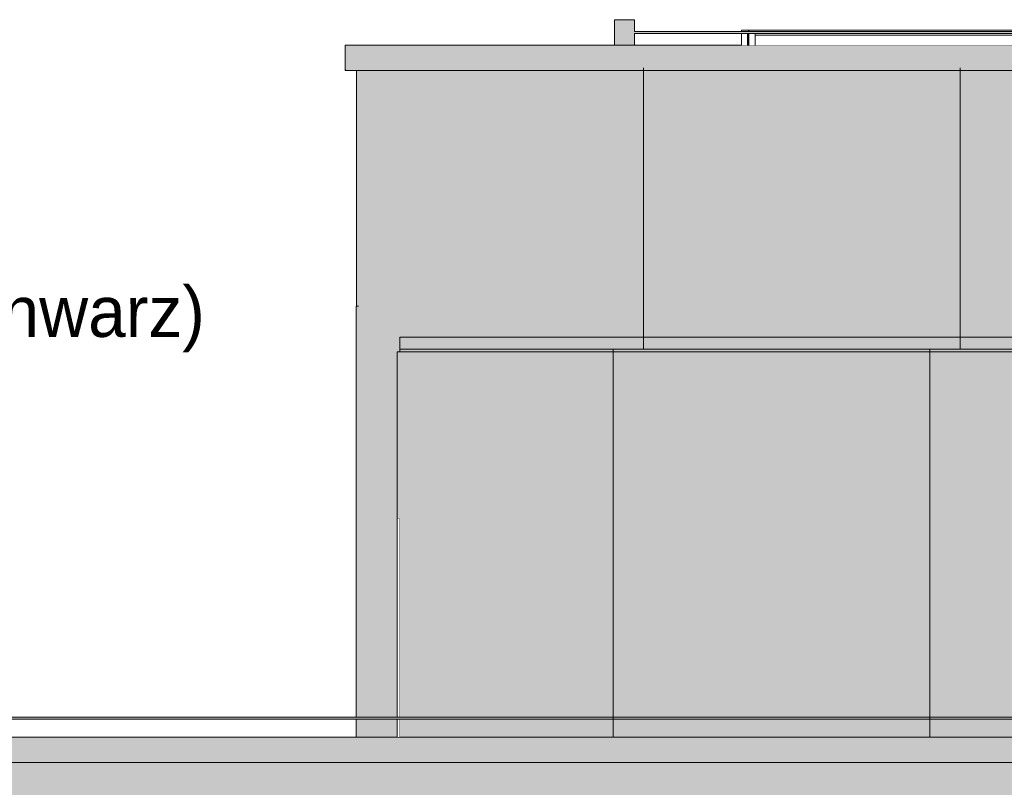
# Model space of a CAD drawing. Header units: millimetres. Extents: x 4132 to 65184, y -9092 to 15088.
# Tile 70 of 91: x 35114 to 38999, y 9122 to 12150. Entities that reach past the tile are written whole.
import ezdxf

# ---------------------------------------------------------------- set-up
doc = ezdxf.new("R2010")
doc.units = ezdxf.units.MM
doc.header["$MEASUREMENT"] = 0
doc.linetypes.add('Wipeout_Contour', pattern=[1000, 0, -1000])
for name, color, linetype in [('AR_hatch', 7, 'Continuous'), ('AR_hoone_katus', 7, 'Continuous'), ('AR_hoone_piire', 7, 'Continuous'), ('AR_hoone_plaadivuugid', 7, 'Continuous'), ('AR_hoone_välissein', 7, 'Continuous'), ('AR_päikesepaneelid', 7, 'Continuous'), ('AR_tähis', 7, 'Continuous')]:
    doc.layers.add(name, color=color, linetype=linetype)
doc.styles.add('GENERATED_STYLE_1', font='txt')
doc.dimstyles.new('GENERATED_STYLE__1', dxfattribs={"dimtxt": 0.18, "dimasz": 91.2, "dimexe": 0.18, "dimexo": 0.0625, "dimgap": 0.09, "dimtad": 0, "dimtih": 1, "dimtoh": 1, "dimdec": 4, "dimzin": 0, "dimdsep": 46, "dimcen": 0.09, "dimadec": 0, "dimazin": 0, "dimtfac": 1, "dimtdec": 4, "dimtmove": 0, "dimatfit": 3, "dimldrblk": 'ARROWHEAD_11', "dimfxl": 0, "dimtolj": 1, "dimtzin": 0, "dimarcsym": 0})

# ---------------------------------------------------------------- blocks, each defined once
blk = doc.blocks.new('Section Element_10_1')
at = {"layer": 'AR_hatch', "linetype": 'Continuous', "lineweight": 13}
for points in [[(36441.7, 11020), (36441.7, 9399), (36603.5, 9399), (36603.5, 10839.6), (36613, 10839.6), (36613, 10897.7), (45797.5, 10897.7), (45797.5, 9399), (46790.5, 9399), (46790.5, 9975.3), (46739.7, 9975.3), (46739.7, 10076.9), (46790.5, 10076.9), (46790.5, 10898.9), (46739.7, 10898.9), (46739.7, 11000.5), (46790.5, 11000.5), (46790.5, 11020)], [(36441.7, 9320), (36603.5, 9320), (36603.5, 9391), (36441.7, 9391)]]:
    blk.add_hatch(color=254, dxfattribs=at).paths.add_polyline_path(points)
at = {"layer": 'AR_hoone_välissein', "linetype": 'Continuous', "lineweight": 20}
h = blk.add_hatch(color=9, dxfattribs=at)
h.paths.add_polyline_path([(36442, 11020), (46572.6, 11020), (46572.6, 10710.3), (46559.9, 10692.4), (46559.9, 10590.8), (46572.6, 10590.8), (46572.6, 9786.7), (46559.9, 9768.7), (46559.9, 9667.1), (46572.6, 9667.1), (46572.6, 9399), (46790.5, 9399), (46790.5, 9424.2), (46661.5, 9424.2), (46661.5, 9640.4), (46790.5, 9640.4), (46790.5, 9724.2), (46661.5, 9724.2), (46661.5, 9792.8), (46765.8, 9940.4), (46790.5, 9940.4), (46790.5, 9975.3), (46739.7, 9975.3), (46739.7, 10074), (46737.7, 10074), (46725, 10056.1), (46725, 10024.2), (46661.5, 10024.2), (46661.5, 10240.4), (46790.5, 10240.4), (46790.5, 10324.2), (46661.5, 10324.2), (46661.5, 10540.4), (46790.5, 10540.4), (46790.5, 10624.2), (46661.5, 10624.2), (46661.5, 10716.5), (46749.1, 10840.4), (46790.5, 10840.4), (46790.5, 10898.9), (46739.7, 10898.9), (46739.7, 10997.7), (46737.7, 10997.7), (46725, 10979.7), (46725, 10925.8), (46723.8, 10924.3), (46661.5, 10924.3), (46661.5, 11020), (46790.5, 11020), (46790.5, 11020), (36442, 11020)])
h.paths.add_polyline_path([(46661.5, 9912.4), (46661.5, 9940.4), (46681.3, 9940.4)], flags=0)
h.paths.add_polyline_path([(46664.5, 10840.4), (46661.5, 10836), (46661.5, 10840.4)], flags=0)
at = {"layer": 'AR_hoone_välissein', "color": 251, "linetype": 'Continuous', "lineweight": 20}
for p, q in [((36441.7, 11020), (36442, 11020)), ((36441.7, 11020), (36441.7, 9399)), ((36442, 11020), (36450, 11020)), ((36441.7, 9391), (36441.7, 9320))]:
    blk.add_line(p, q, dxfattribs=at)
blk = doc.blocks.new('Section Element_136_1')
at = {"layer": 'AR_hatch', "linetype": 'Continuous', "lineweight": 13}
for points in [[(36603.5, 10345.4), (45797.5, 10345.4), (45797.5, 10839.6), (36603.5, 10839.6)], [(36603.5, 10229.9), (45797.5, 10229.9), (45797.5, 10345.4), (36603.5, 10345.4)], [(36603.5, 10229.9), (36603.5, 10211.4), (45797.5, 10211.4), (45797.5, 10229.9)], [(36603.5, 10211.4), (36603.5, 10182.5), (45797.5, 10182.5), (45797.5, 10211.4)]]:
    blk.add_hatch(color=254, dxfattribs=at).paths.add_polyline_path(points)
at = {"layer": 'AR_hoone_katus', "color": 7, "linetype": 'Continuous', "lineweight": 13}
for p, q in [((36603.5, 10839.6), (45797.5, 10839.6)), ((36603.5, 10839.6), (36603.5, 10345.4)), ((36603.5, 10345.4), (36603.5, 10229.9)), ((36603.5, 10229.9), (36603.5, 10211.4)), ((36603.5, 10211.4), (36603.5, 10182.5)), ((36611.5, 10182.5), (36603.5, 10182.5))]:
    blk.add_line(p, q, dxfattribs=at)
blk = doc.blocks.new('Section Element_137_1')
at = {"layer": 'AR_hatch', "linetype": 'Continuous', "lineweight": 13}
for points in [[(36611.5, 9399), (41159.7, 9399), (41159.7, 9445), (41239.7, 9445), (41239.7, 9399), (45789.5, 9399), (45789.5, 10182.5), (36611.5, 10182.5)], [(41159.7, 9391), (36611.5, 9391), (36611.5, 9320), (41159.7, 9320)]]:
    blk.add_hatch(color=254, dxfattribs=at).paths.add_polyline_path(points)
at = {"layer": 'AR_hoone_välissein', "color": 251, "linetype": 'Continuous', "lineweight": 20}
for p, q in [((36611.5, 10182.5), (36611.5, 9399)), ((36611.5, 9391), (36611.5, 9320))]:
    blk.add_line(p, q, dxfattribs=at)
blk = doc.blocks.new('Section Element_275_1')
at = {"layer": 'AR_hatch', "linetype": 'Continuous', "lineweight": 13}
blk.add_hatch(color=254, dxfattribs=at).paths.add_polyline_path([(36442, 11020), (36450, 11020), (36450, 11949.5), (36442, 11949.5)])
at = {"layer": 'AR_hoone_välissein', "linetype": 'Continuous', "lineweight": 20}
blk.add_hatch(color=9, dxfattribs=at).paths.add_polyline_path([(36442, 11887.3), (36450, 11887.3), (36450, 11949.5), (36442, 11949.5)])
at = {"layer": 'AR_hoone_välissein', "color": 251, "linetype": 'Continuous', "lineweight": 20}
for p, q in [((36442, 11020), (36442, 11949.5)), ((36450, 11020), (36442, 11020))]:
    blk.add_line(p, q, dxfattribs=at)
blk = doc.blocks.new('Section Element_277_1')
at = {"layer": 'AR_hatch', "linetype": 'Continuous', "lineweight": 13}
blk.add_hatch(color=251, dxfattribs=at).paths.add_polyline_path([(36398, 12049.5), (36398, 11949.5), (36400.4, 11951.9), (36399, 11951.9), (36399, 12048.2), (36402.5, 12048.2)])
at = {"layer": 'AR_hoone_välissein', "color": 251, "linetype": 'Continuous', "lineweight": 20}
blk.add_line((36398, 11949.5), (36398, 12049.5), dxfattribs=at)
blk = doc.blocks.new('Section Element_278_1')
at = {"layer": 'AR_hatch', "linetype": 'Continuous', "lineweight": 13}
blk.add_hatch(color=254, dxfattribs=at).paths.add_polyline_path([(36450, 11020), (46790.5, 11020), (46790.5, 11822.6), (46739.7, 11822.6), (46739.7, 11924.2), (46790.5, 11924.2), (46790.5, 11949.5), (36450, 11949.5)])
at = {"layer": 'AR_hoone_välissein', "linetype": 'Continuous', "lineweight": 20}
blk.add_hatch(color=9, dxfattribs=at).paths.add_polyline_path([(36450, 11887.3), (46725, 11887.3), (46725, 11849.5), (46661.5, 11759.7), (46661.5, 11876.2), (46648.8, 11876.2), (46572.6, 11768.4), (46572.6, 11634), (46559.9, 11616), (46559.9, 11514.4), (46572.6, 11514.4), (46572.6, 11020), (46661.5, 11020), (46661.5, 11140.4), (46790.5, 11140.4), (46790.5, 11224.3), (46661.5, 11224.3), (46661.5, 11440.4), (46790.5, 11440.4), (46790.5, 11524.3), (46661.5, 11524.3), (46661.5, 11640.2), (46788.5, 11819.8), (46788.5, 11822.6), (46739.7, 11822.6), (46739.7, 11924.2), (46790.5, 11924.2), (46790.5, 11949.5), (36450, 11949.5)])
blk = doc.blocks.new('Section Element_279_1')
at = {"layer": 'AR_hatch', "linetype": 'Continuous', "lineweight": 13}
blk.add_hatch(color=251, dxfattribs=at).paths.add_polyline_path([(36398, 11949.5), (46790.5, 11949.5), (46790.5, 12049.5), (36398, 12049.5), (36402.5, 12048.2), (36399, 12048.2), (36399, 11951.9), (36400.4, 11951.9)])
at = {"layer": 'AR_hoone_välissein', "color": 251, "linetype": 'Continuous', "lineweight": 20}
for p, q in [((46790.5, 12049.5), (36398, 12049.5)), ((46790.5, 11949.5), (36398, 11949.5)), ((36399, 11951.9), (36400.4, 11951.9))]:
    blk.add_line(p, q, dxfattribs=at)
blk = doc.blocks.new('Section Element_284_1')
at = {"layer": 'AR_hatch', "linetype": 'Continuous', "lineweight": 13}
blk.add_hatch(color=254, dxfattribs=at).paths.add_polyline_path([(27450, 9220), (27450, 8445), (30103, 8445), (30103, 9078.6), (40354.6, 9078.6), (40354.6, 9157.3), (40405.4, 9157.3), (40405.4, 9220)])
at = {"layer": 'AR_hoone_välissein', "linetype": 'Continuous', "lineweight": 20}
blk.add_hatch(color=9, dxfattribs=at).paths.add_polyline_path([(27450, 9164.8), (40405.4, 9164.8), (40405.4, 9220), (27450, 9220)])
blk = doc.blocks.new('Section Element_285_1')
at = {"layer": 'AR_hatch', "linetype": 'Continuous', "lineweight": 13}
blk.add_hatch(color=251, dxfattribs=at).paths.add_polyline_path([(27404, 9220), (40405.4, 9220), (40405.4, 9309.7), (40418.1, 9309.7), (40418.1, 9220), (40992.7, 9220), (40992.7, 9309.7), (41005.4, 9309.7), (41005.4, 9220), (54997, 9220), (54994.6, 9222.4), (54996, 9222.4), (54996, 9318.7), (54992.5, 9318.7), (54997, 9320), (27404, 9320), (27408.5, 9318.7), (27405, 9318.7), (27405, 9222.4), (27406.5, 9222.4)])
at = {"layer": 'AR_hoone_välissein', "color": 251, "linetype": 'Continuous', "lineweight": 20}
for p, q in [((54997, 9320), (27404, 9320)), ((40405.4, 9220), (27404, 9220))]:
    blk.add_line(p, q, dxfattribs=at)
blk = doc.blocks.new('Section Element_299_1')
at = {"layer": 'AR_hatch', "linetype": 'Continuous', "lineweight": 13}
blk.add_hatch(color=254, dxfattribs=at).paths.add_polyline_path([(36613, 10897.7), (36613, 10850.3), (45797.5, 10850.3), (45797.5, 10897.7)])
at = {"layer": 'AR_hoone_katus', "color": 7, "linetype": 'Continuous', "lineweight": 13}
for q in [(45797.5, 10897.7), (36613, 10850.3)]:
    blk.add_line((36613, 10897.7), q, dxfattribs=at)
blk = doc.blocks.new('Section Element_300_1')
at = {"layer": 'AR_hatch', "linetype": 'Continuous', "lineweight": 13}
blk.add_hatch(color=254, dxfattribs=at).paths.add_polyline_path([(36613, 10850.3), (36613, 10839.6), (45797.5, 10839.6), (45797.5, 10850.3)])
at = {"layer": 'AR_hoone_katus', "color": 7, "linetype": 'Continuous', "lineweight": 13}
for q in [(45797.5, 10850.3), (36613, 10839.6)]:
    blk.add_line((36613, 10850.3), q, dxfattribs=at)
blk = doc.blocks.new('Section Element_302_1')
at = {"color": 254, "linetype": 'Wipeout_Contour', "lineweight": 0, "ltscale": 151584.064617}
blk.add_wipeout([(36603.5, 9399), (36611.5, 9399), (36611.5, 10182.5), (36603.5, 10182.5)], dxfattribs=at).dxf.layer = 'AR_hatch'
at = {"color": 254, "linetype": 'Wipeout_Contour', "lineweight": 0, "ltscale": 151136.085123}
blk.add_wipeout([(36611.5, 9391), (36603.5, 9391), (36603.5, 9320), (36611.5, 9320)], dxfattribs=at).dxf.layer = 'AR_hatch'
at = {"layer": 'AR_hoone_välissein', "color": 251, "linetype": 'Continuous', "lineweight": 20}
for p, q in [((36603.5, 9399), (36603.5, 10182.5)), ((36603.5, 9320), (36603.5, 9391))]:
    blk.add_line(p, q, dxfattribs=at)
blk = doc.blocks.new('Section Element_327_1')
at = {"color": 254, "linetype": 'Wipeout_Contour', "lineweight": 0, "ltscale": 159462.598901}
blk.add_wipeout([(37985.1, 12089.3), (37989.6, 12089.3), (37989.6, 12096), (37985.1, 12096)], dxfattribs=at).dxf.layer = 'AR_hatch'
at = {"color": 254, "linetype": 'Wipeout_Contour', "lineweight": 0, "ltscale": 159433.834874}
blk.add_wipeout([(37961.1, 12109.3), (37961.1, 12104), (37989.6, 12104), (37989.6, 12109.3)], dxfattribs=at).dxf.layer = 'AR_hatch'
at = {"color": 254, "linetype": 'Wipeout_Contour', "lineweight": 0, "ltscale": 159384.185616}
blk.add_wipeout([(37985.1, 12096), (37961.1, 12096), (37961.1, 12049.5), (37985.1, 12049.5)], dxfattribs=at).dxf.layer = 'AR_hatch'
at = {"layer": 'AR_päikesepaneelid', "color": 7, "linetype": 'Continuous', "lineweight": 13}
for p, q in [((37989.6, 12109.3), (37961.1, 12109.3)), ((37961.1, 12109.3), (37961.1, 12104)), ((37961.1, 12096), (37961.1, 12049.5))]:
    blk.add_line(p, q, dxfattribs=at)
at = {"color": 254, "linetype": 'Wipeout_Contour', "lineweight": 0, "ltscale": 159434.436371}
blk.add_wipeout([(37985.1, 12089.3), (37985.1, 12049.5), (37989.6, 12049.5), (37989.6, 12089.3)], dxfattribs=at).dxf.layer = 'AR_hatch'
at = {"layer": 'AR_päikesepaneelid', "color": 7, "linetype": 'Continuous', "lineweight": 13}
for p, q in [((37985.1, 12049.5), (37985.1, 12096)), ((37989.6, 12089.3), (37985.1, 12089.3))]:
    blk.add_line(p, q, dxfattribs=at)
blk = doc.blocks.new('Section Element_329_1')
at = {"color": 254, "linetype": 'Wipeout_Contour', "lineweight": 0, "ltscale": 163233.911221}
blk.add_wipeout([(39934.1, 12096), (38015.1, 12096), (38015.1, 12089.3), (39934.1, 12089.3)], dxfattribs=at).dxf.layer = 'AR_hatch'
at = {"layer": 'AR_päikesepaneelid', "linetype": 'Continuous', "lineweight": 20}
blk.add_hatch(color=9, dxfattribs=at).paths.add_polyline_path([(39930.9, 12096), (39926.6, 12089.3), (39934.1, 12089.3), (39934.1, 12096)])
at = {"color": 254, "linetype": 'Wipeout_Contour', "lineweight": 0, "ltscale": 163250.696352}
blk.add_wipeout([(39958.1, 12109.3), (37991.1, 12109.3), (37991.1, 12104), (39958.1, 12104)], dxfattribs=at).dxf.layer = 'AR_hatch'
at = {"color": 254, "linetype": 'Wipeout_Contour', "lineweight": 0, "ltscale": 159498.553449}
blk.add_wipeout([(37991.1, 12096), (37991.1, 12049.5), (38015.1, 12049.5), (38015.1, 12096)], dxfattribs=at).dxf.layer = 'AR_hatch'
at = {"color": 254, "linetype": 'Wipeout_Contour', "lineweight": 0, "ltscale": 166922.355658}
blk.add_wipeout([(39934.1, 12096), (39934.1, 12049.5), (39958.1, 12049.5), (39958.1, 12096)], dxfattribs=at).dxf.layer = 'AR_hatch'
at = {"layer": 'AR_päikesepaneelid', "color": 7, "linetype": 'Continuous', "lineweight": 13}
for p, q in [((39958.1, 12109.3), (37991.1, 12109.3)), ((37991.1, 12109.3), (37991.1, 12104)), ((37991.1, 12096), (37991.1, 12049.5)), ((39958.1, 12104), (39958.1, 12109.3)), ((39958.1, 12049.5), (39958.1, 12096))]:
    blk.add_line(p, q, dxfattribs=at)
at = {"color": 254, "linetype": 'Wipeout_Contour', "lineweight": 0, "ltscale": 163206.385953}
blk.add_wipeout([(39934.1, 12089.3), (38015.1, 12089.3), (38015.1, 12049.5), (39934.1, 12049.5)], dxfattribs=at).dxf.layer = 'AR_hatch'
at = {"layer": 'AR_päikesepaneelid', "linetype": 'Continuous', "lineweight": 20}
blk.add_hatch(color=9, dxfattribs=at).paths.add_polyline_path([(39926.6, 12089.3), (39926.6, 12049.5), (39934.1, 12049.5), (39934.1, 12089.3)])
at = {"layer": 'AR_päikesepaneelid', "color": 7, "linetype": 'Continuous', "lineweight": 13}
for p, q in [((38015.1, 12049.5), (38015.1, 12096)), ((39934.1, 12089.3), (38015.1, 12089.3)), ((39934.1, 12096), (39934.1, 12049.5))]:
    blk.add_line(p, q, dxfattribs=at)
blk = doc.blocks.new('Section Element_334_1')
at = {"color": 254, "linetype": 'Wipeout_Contour', "lineweight": 0, "ltscale": 159491.002503}
blk.add_wipeout([(37989.6, 12109.3), (37989.6, 12104), (37991.1, 12104), (37991.1, 12109.3)], dxfattribs=at).dxf.layer = 'AR_hatch'
at = {"color": 254, "linetype": 'Wipeout_Contour', "lineweight": 0, "ltscale": 159449.921901}
blk.add_wipeout([(37989.6, 12096), (37989.6, 12049.5), (37991.1, 12049.5), (37991.1, 12096)], dxfattribs=at).dxf.layer = 'AR_hatch'
at = {"layer": 'AR_päikesepaneelid', "color": 7, "linetype": 'Continuous', "lineweight": 13}
for p, q in [((37991.1, 12109.3), (37989.6, 12109.3)), ((37989.6, 12109.3), (37989.6, 12104)), ((37989.6, 12096), (37989.6, 12049.5))]:
    blk.add_line(p, q, dxfattribs=at)
blk = doc.blocks.new('Section Element_348_1')
at = {"layer": 'AR_hatch', "linetype": 'Continuous', "lineweight": 0}
for points in [[(37460, 12150), (37460, 12049.5), (37460.6, 12049.5), (37460.6, 12150)], [(37460.6, 12150), (37460.6, 12049.5), (37462.4, 12049.5), (37462.4, 12150)], [(37462.4, 12150), (37462.4, 12049.5), (37465.4, 12049.5), (37465.4, 12150)], [(37465.4, 12150), (37465.4, 12049.5), (37469.4, 12049.5), (37469.4, 12150)], [(37469.4, 12150), (37469.4, 12049.5), (37474.3, 12049.5), (37474.3, 12150)], [(37474.3, 12150), (37474.3, 12049.5), (37480, 12049.5), (37480, 12150)], [(37480, 12150), (37480, 12049.5), (37486.3, 12049.5), (37486.3, 12150)], [(37486.3, 12150), (37486.3, 12049.5), (37493.1, 12049.5), (37493.1, 12150)], [(37493.1, 12150), (37493.1, 12049.5), (37500, 12049.5), (37500, 12150)], [(37500, 12150), (37500, 12049.5), (37506.9, 12049.5), (37506.9, 12150)], [(37506.9, 12150), (37506.9, 12049.5), (37513.7, 12049.5), (37513.7, 12150)], [(37513.7, 12150), (37513.7, 12049.5), (37520, 12049.5), (37520, 12150)], [(37520, 12150), (37520, 12049.5), (37525.7, 12049.5), (37525.7, 12150)], [(37525.7, 12150), (37525.7, 12049.5), (37530.6, 12049.5), (37530.6, 12150)], [(37530.6, 12150), (37530.6, 12049.5), (37534.6, 12049.5), (37534.6, 12150)], [(37534.6, 12150), (37534.6, 12049.5), (37537.6, 12049.5), (37537.6, 12150)], [(37537.6, 12150), (37537.6, 12049.5), (37539.4, 12049.5), (37539.4, 12150)], [(37539.4, 12150), (37539.4, 12049.5), (37540, 12049.5), (37540, 12096), (37539.9, 12096.1), (37539.9, 12096.2), (37539.8, 12096.5), (37539.8, 12096.9), (37539.7, 12097.4), (37539.7, 12098), (37539.7, 12098.6), (37539.7, 12099.3), (37539.7, 12100), (37539.7, 12100.7), (37539.7, 12101.4), (37539.7, 12102), (37539.7, 12102.6), (37539.8, 12103.1), (37539.8, 12103.5), (37539.9, 12103.8), (37539.9, 12103.9), (37540, 12104), (37540, 12150)]]:
    blk.add_hatch(color=255, dxfattribs=at).paths.add_polyline_path(points)
at = {"layer": 'AR_hoone_piire', "linetype": 'Continuous', "lineweight": 20}
for points in [[(37460, 12150), (37460, 12049.5), (37460.6, 12049.5), (37460.6, 12150)], [(37460.6, 12150), (37460.6, 12049.5), (37462.4, 12049.5), (37462.4, 12150)], [(37462.4, 12150), (37462.4, 12049.5), (37465.4, 12049.5), (37465.4, 12150)], [(37465.4, 12150), (37465.4, 12049.5), (37469.4, 12049.5), (37469.4, 12150)], [(37469.4, 12150), (37469.4, 12049.5), (37474.3, 12049.5), (37474.3, 12150)], [(37539.7, 12097.4), (37540, 12093.1), (37540, 12096), (37539.9, 12096.1), (37539.9, 12096.2), (37539.8, 12096.5), (37539.8, 12096.9)]]:
    blk.add_hatch(color=9, dxfattribs=at).paths.add_polyline_path(points)
at = {"layer": 'AR_hoone_piire', "color": 7, "linetype": 'Continuous', "lineweight": 13}
for p, q in [((37460.6, 12150), (37460, 12150)), ((37460, 12049.5), (37460, 12150)), ((37462.4, 12150), (37460.6, 12150)), ((37465.4, 12150), (37462.4, 12150)), ((37469.4, 12150), (37465.4, 12150)), ((37474.3, 12150), (37469.4, 12150)), ((37480, 12150), (37474.3, 12150)), ((37486.3, 12150), (37480, 12150)), ((37493.1, 12150), (37486.3, 12150)), ((37500, 12150), (37493.1, 12150)), ((37506.9, 12150), (37500, 12150)), ((37513.7, 12150), (37506.9, 12150)), ((37520, 12150), (37513.7, 12150)), ((37525.7, 12150), (37520, 12150)), ((37530.6, 12150), (37525.7, 12150)), ((37534.6, 12150), (37530.6, 12150)), ((37537.6, 12150), (37534.6, 12150)), ((37539.4, 12150), (37537.6, 12150)), ((37540, 12150), (37539.4, 12150)), ((37540, 12104), (37540, 12150)), ((37540, 12049.5), (37540, 12096))]:
    blk.add_line(p, q, dxfattribs=at)
blk = doc.blocks.new('Section Element_364_1')
at = {"layer": 'AR_hatch', "linetype": 'Continuous', "lineweight": 0}
for points in [[(37539.7, 12102.6), (43750.3, 12102.6), (43750.2, 12103.1), (37539.8, 12103.1)], [(37539.7, 12102.6), (37539.7, 12102), (43750.3, 12102), (43750.3, 12102.6)], [(37539.7, 12102), (37539.7, 12101.4), (43750.3, 12101.4), (43750.3, 12102)], [(37539.7, 12100.7), (43750.3, 12100.7), (43750.3, 12101.4), (37539.7, 12101.4)], [(37539.7, 12100.7), (37539.7, 12100), (43750.3, 12100), (43750.3, 12100.7)], [(37539.7, 12100), (37539.7, 12099.3), (43750.3, 12099.3), (43750.3, 12100)], [(37539.7, 12099.3), (37539.7, 12098.6), (43750.3, 12098.6), (43750.3, 12099.3)], [(37539.7, 12098.6), (37539.7, 12098), (43750.3, 12098), (43750.3, 12098.6)], [(43750.3, 12098), (37539.7, 12098), (37539.7, 12097.4), (43750.3, 12097.4)], [(37539.7, 12097.4), (37539.8, 12096.9), (43750.2, 12096.9), (43750.3, 12097.4)], [(37539.9, 12103.8), (37539.8, 12103.5), (43750.2, 12103.5), (43750.1, 12103.8)], [(37539.8, 12103.5), (37539.8, 12103.1), (43750.2, 12103.1), (43750.2, 12103.5)], [(37539.8, 12096.9), (37539.8, 12096.5), (43750.2, 12096.5), (43750.2, 12096.9)], [(43750.2, 12096.5), (37539.8, 12096.5), (37539.9, 12096.2), (43750.1, 12096.2)], [(37539.9, 12103.9), (43750.1, 12103.9), (43750, 12104), (37540, 12104)], [(37539.9, 12103.9), (37539.9, 12103.8), (43750.1, 12103.8), (43750.1, 12103.9)], [(37539.9, 12096.2), (37539.9, 12096.1), (43750.1, 12096.1), (43750.1, 12096.2)], [(37539.9, 12096.1), (37540, 12096), (43750, 12096), (43750.1, 12096.1)]]:
    blk.add_hatch(color=255, dxfattribs=at).paths.add_polyline_path(points)
at = {"layer": 'AR_hoone_piire', "linetype": 'Continuous', "lineweight": 20}
for points in [[(37539.7, 12097.4), (37539.8, 12096.9), (43750.2, 12096.9), (43750.3, 12097.4)], [(37539.8, 12096.9), (37539.8, 12096.5), (43750.2, 12096.5), (43750.2, 12096.9)], [(43750.2, 12096.5), (37539.8, 12096.5), (37539.9, 12096.2), (43750.1, 12096.2)], [(37539.9, 12096.2), (37539.9, 12096.1), (43750.1, 12096.1), (43750.1, 12096.2)], [(37539.9, 12096.1), (37540, 12096), (43750, 12096), (43750.1, 12096.1)]]:
    blk.add_hatch(color=9, dxfattribs=at).paths.add_polyline_path(points)
at = {"layer": 'AR_hoone_piire', "color": 7, "linetype": 'Continuous', "lineweight": 13}
for p, q in [((37540, 12104), (43750, 12104)), ((37540, 12096), (43750, 12096))]:
    blk.add_line(p, q, dxfattribs=at)
blk = doc.blocks.new('Section Element_366_1')
at = {"layer": 'AR_hatch', "linetype": 'Continuous', "lineweight": 0}
for points in [[(34789.1, 9395), (41160, 9395), (41160, 9395.7), (34789.2, 9395.7)], [(41160, 9395), (34789.1, 9395), (34789.2, 9394.3), (41160, 9394.3)], [(34789.2, 9397.6), (41159.9, 9397.6), (41159.9, 9398.1), (34789.3, 9398.1)], [(34789.2, 9397.6), (34789.2, 9397), (41160, 9397), (41159.9, 9397.6)], [(34789.2, 9396.4), (41160, 9396.4), (41160, 9397), (34789.2, 9397)], [(34789.2, 9395.7), (41160, 9395.7), (41160, 9396.4), (34789.2, 9396.4)], [(41160, 9394.3), (34789.2, 9394.3), (34789.2, 9393.6), (41160, 9393.6)], [(34789.2, 9393.6), (34789.2, 9393), (41160, 9393), (41160, 9393.6)], [(34789.2, 9393), (34789.2, 9392.4), (41159.9, 9392.4), (41160, 9393)], [(34789.2, 9392.4), (34789.3, 9391.9), (41159.9, 9391.9), (41159.9, 9392.4)], [(34789.4, 9398.8), (34789.3, 9398.5), (41159.8, 9398.5), (41159.8, 9398.8)], [(34789.3, 9398.5), (34789.3, 9398.1), (41159.9, 9398.1), (41159.8, 9398.5)], [(34789.3, 9391.9), (34789.3, 9391.5), (41159.8, 9391.5), (41159.9, 9391.9)], [(41159.8, 9391.5), (34789.3, 9391.5), (34789.4, 9391.2), (41159.8, 9391.2)], [(34789.4, 9398.9), (41159.7, 9398.9), (41159.7, 9399), (34789.5, 9399)], [(34789.4, 9398.9), (34789.4, 9398.8), (41159.8, 9398.8), (41159.7, 9398.9)], [(41159.8, 9391.2), (34789.4, 9391.2), (34789.4, 9391.1), (41159.7, 9391.1)], [(41159.7, 9391.1), (34789.4, 9391.1), (34789.5, 9391), (41159.7, 9391)]]:
    blk.add_hatch(color=255, dxfattribs=at).paths.add_polyline_path(points)
at = {"layer": 'AR_hoone_piire', "linetype": 'Continuous', "lineweight": 20}
for points in [[(34789.2, 9392.4), (34789.3, 9391.9), (41159.9, 9391.9), (41159.9, 9392.4)], [(34789.3, 9391.9), (34789.3, 9391.5), (41159.8, 9391.5), (41159.9, 9391.9)], [(41159.8, 9391.5), (34789.3, 9391.5), (34789.4, 9391.2), (41159.8, 9391.2)], [(41159.8, 9391.2), (34789.4, 9391.2), (34789.4, 9391.1), (41159.7, 9391.1)], [(41159.7, 9391.1), (34789.4, 9391.1), (34789.5, 9391), (41159.7, 9391)]]:
    blk.add_hatch(color=9, dxfattribs=at).paths.add_polyline_path(points)
at = {"layer": 'AR_hoone_piire', "color": 7, "linetype": 'Continuous', "lineweight": 13}
for p, q in [((34789.5, 9399), (41159.7, 9399)), ((34789.5, 9391), (41159.7, 9391))]:
    blk.add_line(p, q, dxfattribs=at)
blk = doc.blocks.new('ARROWHEAD_11')
at = {"color": 0, "linetype": 'Continuous', "lineweight": 0}
blk.add_line((0, 0), (-1, 0), dxfattribs=at)
at = {"color": 0, "linetype": 'Continuous', "lineweight": 0, "const_width": 0.25, "flags": 128}
blk.add_lwpolyline([(-0.125, 0, 1), (0.125, 0, 1)], format="xyb", close=True, dxfattribs=at)

msp = doc.modelspace()

# ---------------------------------------------------------------- linework, layer by layer
at = {"layer": 'AR_hoone_plaadivuugid', "color": 7, "linetype": 'Continuous', "lineweight": 13}
for points in [[(37575, 10850.3), (37575, 11960.1)], [(38825, 10850.3), (38825, 11960.1)], [(37455.2, 10850.3), (37455.2, 9320)], [(38705.2, 10850.3), (38705.2, 9320)]]:
    msp.add_lwpolyline(points, dxfattribs=at)

# ---------------------------------------------------------------- block references
at = {"layer": 'AR_hoone_katus', "lineweight": 0}
for name in ['Section Element_299_1', 'Section Element_300_1', 'Section Element_136_1']:
    msp.add_blockref(name, (0, 0), dxfattribs=at)
at = {"layer": 'AR_hoone_piire', "lineweight": 0}
msp.add_blockref('Section Element_348_1', (0, 0), dxfattribs=at)
at = {"layer": 'AR_hoone_välissein', "lineweight": 0}
for name in ['Section Element_277_1', 'Section Element_279_1', 'Section Element_275_1', 'Section Element_278_1', 'Section Element_10_1', 'Section Element_137_1', 'Section Element_285_1', 'Section Element_284_1']:
    msp.add_blockref(name, (0, 0), dxfattribs=at)

# ---------------------------------------------------------------- texts
at = {"layer": 'AR_tähis', "color": 174, "linetype": 'Continuous', "lineweight": 18, "insert": (35844.2, 10838.2), "char_height": 200, "attachment_point": 9, "style": 'GENERATED_STYLE_1'}
msp.add_mtext('{\\A1;Parapetiplekk t=0.8mm, toon RAL 9004 (Signalschwarz)}', dxfattribs=at)

# ---------------------------------------------------------------- leaders
at = {"layer": 'AR_tähis', "color": 174, "linetype": 'Continuous', "lineweight": 18, "annotation_type": 0, "has_hookline": 1, "hookline_direction": 0, "text_width": 5670.3}
msp.add_leader([(29691.8, 9220), (29691.8, 10838.2), (30173.8, 10838.2)], dimstyle='GENERATED_STYLE__1', dxfattribs=at)

# ---------------------------------------------------------------- next in the draw order: block references
at = {"layer": 'AR_hoone_välissein', "lineweight": 0}
msp.add_blockref('Section Element_302_1', (0, 0), dxfattribs=at)
at = {"layer": 'AR_päikesepaneelid', "lineweight": 0}
msp.add_blockref('Section Element_327_1', (0, 0), dxfattribs=at)

# ---------------------------------------------------------------- next in the draw order: block references
at = {"layer": 'AR_hoone_piire', "lineweight": 0}
msp.add_blockref('Section Element_366_1', (0, 0), dxfattribs=at)
at = {"layer": 'AR_päikesepaneelid', "lineweight": 0}
msp.add_blockref('Section Element_329_1', (0, 0), dxfattribs=at)

# ---------------------------------------------------------------- next in the draw order: block references
msp.add_blockref('Section Element_334_1', (0, 0), dxfattribs=at)

# ---------------------------------------------------------------- next in the draw order: block references
at = {"layer": 'AR_hoone_piire', "lineweight": 0}
msp.add_blockref('Section Element_364_1', (0, 0), dxfattribs=at)

doc.saveas('drawing.dxf')
